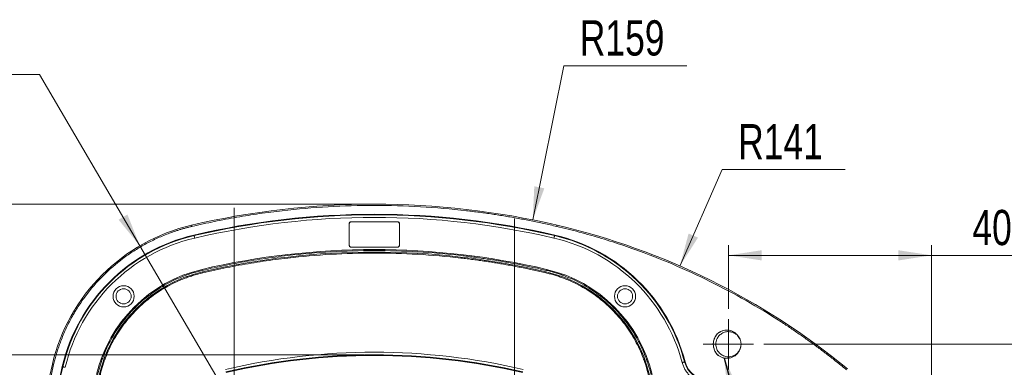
# Model space of a CAD drawing. Header units: millimetres. Extents: x 0 to 420, y 0 to 297.
# Tile 11 of 41: x 51 to 148, y 141 to 176. Entities that reach past the tile are written whole.
import ezdxf

# ---------------------------------------------------------------- set-up
doc = ezdxf.new("R2010")
doc.units = ezdxf.units.MM
doc.styles.add('SLDTEXTSTYLE0', font='TXT', dxfattribs={"width": 0.75})
doc.dimstyles.new('SLDDIMSTYLE1', dxfattribs={"dimtxt": 3.5, "dimasz": 3.302, "dimexe": 0, "dimexo": 0.0625, "dimgap": 0.875, "dimtad": 2, "dimdec": 6, "dimlfac": 2, "dimrnd": 1e-09, "dimzin": 12, "dimdsep": 46, "dimtxsty": 'SLDTEXTSTYLE0', "dimsah": 1, "dimcen": 0.09, "dimadec": 0, "dimazin": 3, "dimtfac": 1, "dimtofl": 0, "dimtmove": 0, "dimatfit": 3, "dimfxl": 1, "dimfrac": 2, "dimtolj": 1, "dimtzin": 12, "dimarcsym": 0})
doc.dimstyles.new('SLDDIMSTYLE4', dxfattribs={"dimtxt": 3.5, "dimasz": 3.302, "dimexe": 0, "dimexo": 0.0625, "dimgap": 0.875, "dimtad": 2, "dimlfac": 2, "dimrnd": 1e-09, "dimzin": 4, "dimdsep": 46, "dimtxsty": 'SLDTEXTSTYLE0', "dimsah": 1, "dimcen": 0.09, "dimadec": 0, "dimazin": 1, "dimtfac": 1, "dimtofl": 0, "dimtmove": 0, "dimatfit": 3, "dimfxl": 1, "dimfrac": 2, "dimtolj": 1, "dimtzin": 12, "dimarcsym": 0})
doc.dimstyles.new('SLDDIMSTYLE6', dxfattribs={"dimtxt": 3.5, "dimasz": 3.302, "dimexe": 0, "dimexo": 0.0625, "dimgap": 0.875, "dimtad": 0, "dimtih": 1, "dimtoh": 1, "dimlfac": 2, "dimrnd": 1e-09, "dimzin": 12, "dimdsep": 46, "dimtxsty": 'SLDTEXTSTYLE0', "dimsah": 1, "dimcen": 0, "dimadec": 0, "dimazin": 3, "dimtfac": 1, "dimtofl": 0, "dimtmove": 0, "dimatfit": 3, "dimfxl": 1, "dimfrac": 2, "dimtolj": 1, "dimtzin": 12, "dimarcsym": 0})
doc.dimstyles.new('SLDDIMSTYLE7', dxfattribs={"dimtxt": 3.5, "dimasz": 3.302, "dimexe": 0, "dimexo": 0.0625, "dimgap": 0.875, "dimtad": 0, "dimtih": 1, "dimtoh": 1, "dimlfac": 2, "dimrnd": 1e-09, "dimzin": 12, "dimdsep": 46, "dimtxsty": 'SLDTEXTSTYLE0', "dimsah": 1, "dimcen": 0, "dimadec": 0, "dimazin": 3, "dimtfac": 1, "dimtofl": 0, "dimtmove": 0, "dimatfit": 3, "dimfxl": 1, "dimfrac": 2, "dimtolj": 1, "dimtzin": 12, "dimarcsym": 0})
doc.dimstyles.new('SLDDIMSTYLE8', dxfattribs={"dimtxt": 0.18, "dimasz": 3.302, "dimexe": 0, "dimexo": 0.0625, "dimgap": 0, "dimtad": 0, "dimtih": 1, "dimtoh": 1, "dimdec": 0, "dimrnd": 1e-09, "dimzin": 0, "dimdsep": 46, "dimtxsty": 'Standard', "dimsah": 1, "dimcen": 0.09, "dimadec": 0, "dimazin": 0, "dimtfac": 3.302, "dimtdec": 0, "dimtofl": 0, "dimtmove": 0, "dimatfit": 3, "dimfxl": 1, "dimfrac": 2, "dimtolj": 1, "dimtzin": 0, "dimarcsym": 0})
doc.dimstyles.new('SLDDIMSTYLE9', dxfattribs={"dimtxt": 0.18, "dimasz": 1.016, "dimexe": 0, "dimexo": 0.0625, "dimgap": 0, "dimtad": 0, "dimtih": 1, "dimtoh": 1, "dimdec": 0, "dimrnd": 1e-09, "dimzin": 0, "dimdsep": 46, "dimtxsty": 'Standard', "dimblk1": 'DOT', "dimblk2": 'DOT', "dimsah": 1, "dimcen": 0.09, "dimadec": 0, "dimazin": 0, "dimtfac": 1.016, "dimtdec": 0, "dimtofl": 0, "dimtmove": 0, "dimatfit": 3, "dimldrblk": 'DOT', "dimfxl": 1, "dimfrac": 2, "dimtolj": 1, "dimtzin": 0, "dimarcsym": 0})

# ---------------------------------------------------------------- blocks, each defined once
blk = doc.blocks.new('_D_8')
at = {"color": 7, "linetype": 'Continuous', "lineweight": 0}
for p, q in [((84.77, 157.465), (30.784, 157.465)), ((31.784, 89.452), (31.784, 157.465)), ((84.77, 89.452), (30.784, 89.452))]:
    blk.add_line(p, q, dxfattribs=at)
for points in [[(31.784, 157.465), (31.276, 154.163), (32.292, 154.163)], [(31.784, 89.452), (32.292, 92.754), (31.276, 92.754)]]:
    blk.add_solid(points, dxfattribs=at)
at = {"color": 7, "linetype": 'Continuous', "lineweight": 0, "insert": (27.272, 119.579), "char_height": 3.5, "attachment_point": 1, "rotation": 90, "style": 'SLDTEXTSTYLE0'}
blk.add_mtext('136', dxfattribs=at)
blk = doc.blocks.new('_D_9')
at = {"color": 7, "linetype": 'Continuous', "lineweight": 0}
for p, q in [((116.067, 151.323), (120.258, 160.9)), ((120.258, 160.9), (132.438, 160.9))]:
    blk.add_line(p, q, dxfattribs=at)
blk.add_solid([(116.067, 151.323), (117.857, 154.144), (116.926, 154.552)], dxfattribs=at)
at = {"color": 7, "linetype": 'Continuous', "lineweight": 0, "insert": (121.846, 165.412), "char_height": 3.5, "attachment_point": 1, "style": 'SLDTEXTSTYLE0'}
blk.add_mtext('R141', dxfattribs=at)
blk = doc.blocks.new('_D_10')
at = {"color": 7, "linetype": 'Continuous', "lineweight": 0}
for p, q in [((101.475, 155.899), (104.556, 171.198)), ((104.556, 171.198), (116.736, 171.198))]:
    blk.add_line(p, q, dxfattribs=at)
blk.add_solid([(101.475, 155.899), (102.625, 159.036), (101.629, 159.237)], dxfattribs=at)
at = {"color": 7, "linetype": 'Continuous', "lineweight": 0, "insert": (106.144, 175.71), "char_height": 3.5, "attachment_point": 1, "style": 'SLDTEXTSTYLE0'}
blk.add_mtext('R159', dxfattribs=at)
blk = doc.blocks.new('_D_11')
at = {"color": 7, "linetype": 'Continuous', "lineweight": 0}
for p, q in [((52.574, 170.318), (42.981, 170.318)), ((62.523, 153.326), (52.574, 170.318)), ((71.873, 137.356), (62.523, 153.326))]:
    blk.add_line(p, q, dxfattribs=at)
blk.add_solid([(62.523, 153.326), (61.293, 156.432), (60.416, 155.919)], dxfattribs=at)
at = {"color": 7, "linetype": 'Continuous', "lineweight": 0, "insert": (42.981, 174.83), "char_height": 3.5, "attachment_point": 1, "style": 'SLDTEXTSTYLE0'}
blk.add_mtext('R37', dxfattribs=at)
blk = doc.blocks.new('SW_SYMBOL_MOD_BOX')
at = {"color": 0, "linetype": 'Continuous', "lineweight": 0}
for p, q in [((200, 200), (200, 800)), ((200, 800), (800, 800)), ((800, 800), (800, 200)), ((200, 200), (800, 200))]:
    blk.add_line(p, q, dxfattribs=at)
blk = doc.blocks.new('_D_14')
at = {"color": 7, "linetype": 'Continuous', "lineweight": 0}
for p, q in [((84.77, 142.515), (39.589, 142.515)), ((40.589, 142.515), (40.589, 104.402)), ((84.77, 104.402), (39.589, 104.402))]:
    blk.add_line(p, q, dxfattribs=at)
for points in [[(40.589, 142.515), (40.081, 139.213), (41.097, 139.213)], [(40.589, 104.402), (41.097, 107.704), (40.081, 107.704)]]:
    blk.add_solid(points, dxfattribs=at)
at = {"color": 7, "linetype": 'Continuous', "lineweight": 0, "xscale": 0.0044707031, "yscale": 0.0044707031, "zscale": 0.0044707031, "rotation": 90}
blk.add_blockref('SW_SYMBOL_MOD_BOX', (40.104, 118.372), dxfattribs=at)
at = {"color": 7, "linetype": 'Continuous', "lineweight": 0, "insert": (36.024, 123.373), "char_height": 3.5, "attachment_point": 1, "rotation": 90, "style": 'SLDTEXTSTYLE0'}
blk.add_mtext('76', dxfattribs=at)
blk = doc.blocks.new('_D_15')
at = {"color": 7, "linetype": 'Continuous', "lineweight": 0}
for p, q in [((124.376, 143.564), (167.892, 143.564)), ((166.892, 143.564), (166.892, 103.353)), ((123.126, 103.353), (167.892, 103.353))]:
    blk.add_line(p, q, dxfattribs=at)
for points in [[(166.892, 143.564), (166.384, 140.262), (167.4, 140.262)], [(166.892, 103.353), (167.4, 106.655), (166.384, 106.655)]]:
    blk.add_solid(points, dxfattribs=at)
at = {"color": 7, "linetype": 'Continuous', "lineweight": 0, "insert": (162.38, 120.872), "char_height": 3.5, "attachment_point": 1, "rotation": 90, "style": 'SLDTEXTSTYLE0'}
blk.add_mtext('80', dxfattribs=at)
blk = doc.blocks.new('_D_16')
at = {"color": 7, "linetype": 'Continuous', "lineweight": 0}
for p, q in [((120.876, 147.064), (120.876, 153.384)), ((141.018, 138.458), (141.018, 153.384)), ((141.018, 152.384), (120.876, 152.384)), ((141.018, 152.384), (156.699, 152.384))]:
    blk.add_line(p, q, dxfattribs=at)
for points in [[(120.876, 152.384), (124.178, 151.876), (124.178, 152.892)], [(141.018, 152.384), (137.716, 152.892), (137.716, 151.876)]]:
    blk.add_solid(points, dxfattribs=at)
at = {"color": 7, "linetype": 'Continuous', "lineweight": 0, "insert": (145.062, 156.896), "char_height": 3.5, "attachment_point": 1, "style": 'SLDTEXTSTYLE0'}
blk.add_mtext('40.30', dxfattribs=at)
blk = doc.blocks.new('_DOT')
at = {"color": 0, "linetype": 'ByBlock', "lineweight": -2}
blk.add_line((-0.5, 0), (-1, 0), dxfattribs=at)
at = {"color": 0, "linetype": 'ByBlock', "const_width": 0.5}
blk.add_lwpolyline([(-0.25, 0, 1), (0.25, 0, 1)], format="xyb", close=True, dxfattribs=at)
blk = doc.blocks.new('SW_CENTERMARKSYMBOL_0')
at = {"color": 0, "linetype": 'Continuous', "lineweight": 0}
for p, q in [((0, 2.5), (0, 19.756)), ((0, 0), (0, 1.25)), ((-2.5, 0), (-19.756, 0)), ((0, 0), (-1.25, 0)), ((0, 0), (0, -1.25)), ((0, 0), (1.25, 0)), ((2.5, 0), (19.756, 0)), ((0, -2.5), (0, -19.756))]:
    blk.add_line(p, q, dxfattribs=at)
blk = doc.blocks.new('SW_CENTERMARKSYMBOL_1')
at = {"color": 0, "linetype": 'Continuous', "lineweight": 0}
for p, q in [((0, 2.5), (0, 18.693)), ((0, 0), (0, 1.25)), ((-2.5, 0), (-18.693, 0)), ((0, 0), (-1.25, 0)), ((0, 0), (0, -1.25)), ((0, 0), (1.25, 0)), ((2.5, 0), (18.693, 0)), ((0, -2.5), (0, -18.693))]:
    blk.add_line(p, q, dxfattribs=at)
blk = doc.blocks.new('SW_CENTERMARKSYMBOL_5')
at = {"color": 0, "linetype": 'Continuous', "lineweight": 0}
for p, q in [((0, 1.25), (0, 2.5)), ((0, 0), (0, 1.25)), ((-1.25, 0), (-2.5, 0)), ((0, 0), (-1.25, 0)), ((0, 0), (0, -1.25)), ((0, 0), (1.25, 0)), ((1.25, 0), (2.5, 0)), ((0, -1.25), (0, -2.5))]:
    blk.add_line(p, q, dxfattribs=at)

msp = doc.modelspace()

# ---------------------------------------------------------------- linework, layer by layer
at = {"color": 7, "linetype": 'Continuous', "lineweight": 15}
for p, q in [((83.26137499, 153.45832764), (83.26137499, 155.45832424)), ((83.27010334, 155.45832424), (83.26137499, 155.45832424)), ((83.27010334, 153.33332925), (83.27010334, 155.58332263)), ((83.39510546, 155.70832847), (88.14510391, 155.70832847)), ((83.52010385, 155.7170531), (88.02010552, 155.7170531)), ((83.52010385, 155.7170531), (83.52010385, 155.70832847)), ((88.02010552, 155.70832847), (88.02010552, 155.7170531)), ((88.2701023, 155.58332263), (88.2701023, 153.33332925)), ((88.27883438, 155.45832424), (88.2701023, 155.45832424)), ((88.27883438, 155.45832424), (88.27883438, 153.45832764)), ((67.90219308, 154.3407744), (67.88966493, 154.39435898)), ((103.63801256, 154.3407744), (103.65054444, 154.39435898)), ((83.26137499, 153.45832764), (83.27010334, 153.45832764)), ((88.2701023, 153.45832764), (88.27883438, 153.45832764)), ((88.14510391, 153.20832341), (83.39510546, 153.20832341)), ((83.52010385, 153.20832341), (83.52010385, 153.19959878)), ((88.02010552, 153.19959878), (83.52010385, 153.19959878)), ((88.02010552, 153.19959878), (88.02010552, 153.20832341)), ((121.9769238, 144.12218391), (121.7754005, 144.42377596)), ((116.53320924, 141.80598466), (116.58641384, 141.82002528)), ((54.887653, 141.32623805), (54.83407029, 141.3387662))]:
    msp.add_line(p, q, dxfattribs=at)
at = {"color": 7, "linetype": 'Continuous', "lineweight": 15, "flags": 128}
for points in [[(67.68865571, 155.25448381), (67.68316463, 155.27796804), (67.67788217, 155.3005731), (67.67300204, 155.32144217), (67.66871051, 155.33980041), (67.66517148, 155.35494744), (67.66251162, 155.36631702), (67.66083524, 155.37348448), (67.66020567, 155.37618159)], [(103.8515462, 155.25448381), (103.85703728, 155.27796804), (103.86231974, 155.3005731), (103.86719987, 155.32144217), (103.87149141, 155.33980041), (103.87503043, 155.35494744), (103.87769029, 155.36631702), (103.87936667, 155.37348448), (103.87999252, 155.37618159)], [(67.95909316, 154.09737884), (67.948111, 154.1443473), (67.93754236, 154.18954997), (67.92778582, 154.23129557), (67.91920275, 154.26800458), (67.91212097, 154.29829864), (67.90680499, 154.32104527), (67.90345222, 154.33538018), (67.90219308, 154.3407744)], [(103.58111248, 154.09737884), (103.59209464, 154.1443473), (103.60266701, 154.18954997), (103.61241982, 154.23129557), (103.62100289, 154.26800458), (103.62808839, 154.29829864), (103.63340066, 154.32104527), (103.63675342, 154.33538018), (103.63801256, 154.3407744)], [(68.70875195, 150.89060425), (68.70431141, 150.90960323), (68.70004222, 150.9278646), (68.69610459, 150.94470291), (68.69265497, 150.95945506), (68.68982375, 150.9715697), (68.68772269, 150.98056256), (68.68642629, 150.98610579), (68.68599043, 150.98797588)], [(68.76566321, 150.64716397), (68.76121894, 150.66616296), (68.75694976, 150.68443178), (68.75301585, 150.70126264), (68.74956623, 150.71602224), (68.74673501, 150.72812943), (68.74463022, 150.73712974), (68.74333382, 150.74267297), (68.74289796, 150.74454306)], [(102.77454988, 150.64716397), (102.77899042, 150.66616296), (102.78325961, 150.68443178), (102.78719351, 150.70126264), (102.79064313, 150.71602224), (102.79347435, 150.72812943), (102.79557542, 150.73712974), (102.79687182, 150.74267297), (102.7973114, 150.74454306)], [(102.83145741, 150.89060425), (102.83589796, 150.90960323), (102.84016714, 150.9278646), (102.84410105, 150.94470291), (102.84755067, 150.95945506), (102.85038189, 150.9715697), (102.85248295, 150.98056256), (102.85377935, 150.98610579), (102.85421894, 150.98797588)], [(53.97393801, 141.53976797), (53.95045378, 141.54525905), (53.92785058, 141.55054151), (53.90697964, 141.55542164), (53.88862514, 141.55970945), (53.87347811, 141.5632522), (53.8621048, 141.56591206), (53.85493547, 141.56758844), (53.85223836, 141.56821801)], [(116.53320924, 141.80598466), (116.52785227, 141.80456905), (116.51361421, 141.80081396), (116.4910315, 141.7948535), (116.46094606, 141.7869149), (116.42449782, 141.7772962), (116.38305024, 141.76635875), (116.33816049, 141.75451605), (116.29151986, 141.74220769)], [(55.13105229, 141.26933797), (55.08408383, 141.2803164), (55.03887743, 141.29088505), (54.99713556, 141.30064531), (54.96042655, 141.30922465), (54.93013249, 141.31630643), (54.90738586, 141.32162614), (54.89304722, 141.32497891), (54.887653, 141.32623805)]]:
    msp.add_lwpolyline(points, dxfattribs=at)
at = {"color": 7, "linetype": 'Continuous', "lineweight": 15}
for centre, radius in [((60.91274382, 148.31568619), 1.05), ((110.62746419, 148.31568619), 1.05), ((60.91274382, 148.31568619), 0.75), ((110.62746419, 148.31568619), 0.75)]:
    msp.add_circle(centre, radius, dxfattribs=at)
for centre, radius, start, end in [((85.7701008, 77.90703765), 79.55775899, 76.8423003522, 103.1576996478), ((85.770104, 77.90832601), 78.54822403, 76.842040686, 103.157959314), ((85.770104, 77.90832601), 78.49319488, 76.842040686, 103.157959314), ((71.87287447, 137.35554914), 18.50648203, 103.1576996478, 166.8423003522), ((83.520104, 155.45832601), 0.25872753, 90, 179.9999999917), ((83.395104, 155.58332601), 0.125, 90, 180), ((88.020104, 155.45832601), 0.25872753, 0.0000000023, 90), ((88.145104, 155.58332601), 0.125, 0, 90), ((87.86890365, 86.88513889), 70.33760306, 50.435305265, 76.8423003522), ((71.87289893, 137.35553108), 17.49822403, 103.157959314, 166.842040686), ((71.87289893, 137.35553108), 17.44319488, 103.157959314, 166.842040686), ((99.66730908, 137.35553108), 17.44319488, 14.7818659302, 76.842040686), ((99.66730908, 137.35553108), 17.49822403, 14.7818659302, 76.842040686), ((83.520104, 153.45832601), 0.25872753, 179.9999999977, 270), ((83.395104, 153.33332601), 0.125, 180, 270), ((88.020104, 153.45832601), 0.25872753, 270, 0.0000000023), ((88.145104, 153.33332601), 0.125, 270, 0), ((85.770104, 77.90832601), 75.05, 76.8420406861, 103.1579593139), ((85.770104, 77.90832601), 74.8, 76.8420406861, 103.1579593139), ((71.87289893, 137.35553108), 14, 103.1579593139, 166.8420406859), ((71.87289893, 137.35553108), 13.75, 103.1579593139, 166.842040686), ((99.66730908, 137.35553108), 13.75, 13.1579593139, 76.8420406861), ((99.66730908, 137.35553108), 14, 13.1579593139, 76.8420406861), ((85.770104, 77.90832601), 64.60680512, 76.842040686, 103.157959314), ((131.32138596, 123.45832281), 79.55775899, 166.8423003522, 193.1576996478), ((85.770104, 77.90832601), 64.55, 76.842040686, 103.157959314), ((85.7701008, 77.90832381), 64.54349143, 76.8420404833, 103.1579595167), ((119.00539285, 142.45832601), 2.55680512, 194.7818659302, 267.5759576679), ((119.00539285, 142.45832601), 2.50177597, 194.7818659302, 270), ((131.320104, 123.45832601), 78.54822403, 166.842040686, 193.157959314), ((131.320104, 123.45832601), 78.49319488, 166.842040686, 193.157959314)]:
    msp.add_arc(centre, radius, start, end, dxfattribs=at)
for points, knots in [([(103.85154561, 155.25448479), (103.64049331, 155.30329858), (103.21847239, 155.40090682), (102.58406421, 155.540737), (101.94882862, 155.67570572), (101.31265588, 155.80534352), (100.67557539, 155.92977614), (100.03757929, 156.04896989), (99.39866969, 156.1629338), (98.75884605, 156.27166544), (98.1181085, 156.37516546), (97.47645709, 156.47343369), (96.83389157, 156.56647016), (96.1904129, 156.65427493), (95.54601756, 156.73684772), (93.60186808, 156.96986245), (90.34549877, 157.25216797), (85.77019414, 157.38363741), (81.1947816, 157.25217645), (77.77655893, 156.95582966), (75.5107803, 156.67725127), (74.38484929, 156.52244903), (73.26170684, 156.35162425), (72.14135014, 156.16474935), (71.02375776, 155.96192742), (69.90901912, 155.74277372), (68.79679864, 155.50872508), (68.0581134, 155.33924911), (67.688656, 155.25448479)], [0, 0, 0, 0, 0.0178143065, 0.0356215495, 0.0534229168, 0.0712195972, 0.0890127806, 0.1068036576, 0.1245934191, 0.1423832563, 0.1601743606, 0.1779679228, 0.1957651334, 0.2135671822, 0.2313752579, 0.249190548, 0.3745919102, 0.5000007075, 0.6254020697, 0.7508108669, 0.7819810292, 0.8131322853, 0.8442710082, 0.8754035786, 0.9065363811, 0.9376757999, 0.9688282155, 1, 1, 1, 1]), ([(67.688656, 155.25448479), (67.58857776, 155.23057953), (67.3885031, 155.18278855), (67.09006147, 155.10476418), (66.79304202, 155.02214504), (66.49755169, 154.93447427), (66.20356173, 154.84187406), (65.91108069, 154.74431229), (65.62010354, 154.64179545), (65.03047234, 154.42288856), (64.15456494, 154.05432762), (63.01271304, 153.47771527), (61.90618253, 152.81866951), (60.48081233, 151.82702876), (58.83111178, 150.39731185), (57.40145162, 148.74767774), (56.40980222, 147.3223137), (55.75079378, 146.21586628), (55.17413055, 145.07393528), (54.78163305, 144.14115307), (54.52331628, 143.43453637), (54.36634544, 142.96675322), (54.22230436, 142.49501793), (54.09002208, 142.01959719), (54.01264775, 141.69977078), (53.97393882, 141.53976761)], [0, 0, 0, 0, 0.0151128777, 0.0302133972, 0.0453058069, 0.0603943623, 0.0754833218, 0.0905769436, 0.1056794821, 0.1207951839, 0.1829574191, 0.2451327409, 0.3085424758, 0.3719649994, 0.5000010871, 0.6280371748, 0.6914469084, 0.7548694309, 0.8170316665, 0.8792069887, 0.9033809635, 0.9275298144, 0.9516709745, 0.9758218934, 1, 1, 1, 1]), ([(132.59076897, 141.01246161), (132.44235712, 141.13449583), (132.14559261, 141.37851562), (131.69674306, 141.73984296), (131.24531003, 142.09762199), (130.79102023, 142.45152192), (130.33394686, 142.80163134), (129.87407033, 143.14792652), (129.41139587, 143.49041381), (128.94592211, 143.82909149), (128.4776494, 144.16396004), (128.00657772, 144.49501928), (127.53270688, 144.82226935), (127.05603767, 145.14570991), (126.57656715, 145.46534213), (125.12358137, 146.4168631), (122.64711795, 147.92455169), (119.06271082, 149.83144722), (115.37428402, 151.52868944), (112.49576585, 152.656125), (110.49368551, 153.35601396), (109.4001326, 153.71829817), (108.30121519, 154.0624175), (107.19695211, 154.38849618), (106.08724158, 154.69608567), (104.97247355, 154.98685629), (104.22527328, 155.16525499), (103.85154561, 155.25448479)], [0, 0, 0, 0, 0.0178139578, 0.0356208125, 0.0534217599, 0.0712179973, 0.0890107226, 0.1068011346, 0.1245904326, 0.1423798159, 0.1601704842, 0.1779636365, 0.1957604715, 0.2135621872, 0.2313699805, 0.2491850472, 0.3745888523, 0.5000010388, 0.625404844, 0.7508170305, 0.7864375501, 0.8220344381, 0.8576172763, 0.8931956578, 0.9287791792, 0.9643774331, 1, 1, 1, 1]), ([(67.95909247, 154.09737621), (64.83768778, 153.36767326), (61.9821226, 151.77965798), (57.44877203, 147.24630741), (55.86075675, 144.39074223), (55.1310538, 141.26933754)], [0, 0, 0, 0, 0.5, 0.5, 1, 1, 1, 1]), ([(102.83145569, 150.89060316), (102.63231072, 150.93666388), (102.2340997, 151.02876706), (101.63548391, 151.1607109), (101.03608721, 151.28806749), (100.43580605, 151.41039386), (99.83466816, 151.52780864), (99.23266613, 151.64028006), (98.62980196, 151.74781662), (98.02607512, 151.85041604), (97.42148575, 151.94807893), (96.81603388, 152.04080514), (96.20971929, 152.12859468), (95.60254289, 152.21144761), (94.99450134, 152.28936368), (93.16003583, 152.50923711), (90.08737807, 152.77562109), (85.77019803, 152.89967653), (81.45290595, 152.77562883), (78.17662561, 152.49158399), (75.9376061, 152.21397053), (74.72402745, 152.04333053), (73.51389272, 151.8529081), (72.30716146, 151.64283019), (71.10394775, 151.41262268), (69.90383712, 151.16405619), (69.10720388, 150.98177475), (68.70875232, 150.89060316)], [0, 0, 0, 0, 0.0178142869, 0.0356215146, 0.0534228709, 0.0712195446, 0.0890127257, 0.1068036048, 0.124593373, 0.1423832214, 0.1601743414, 0.1779679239, 0.1957651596, 0.2135672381, 0.2313753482, 0.2491906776, 0.3745919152, 0.5000010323, 0.6254022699, 0.750811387, 0.7864326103, 0.8220303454, 0.8576141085, 0.8931934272, 0.9287778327, 0.9643768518, 1, 1, 1, 1]), ([(102.77454658, 150.64716661), (102.57606589, 150.69307369), (102.17918316, 150.78486965), (101.58256414, 150.91637337), (100.9851668, 151.04330515), (100.38688794, 151.16522348), (99.7877552, 151.28224661), (99.1877612, 151.39434287), (98.58690792, 151.50152073), (97.98519484, 151.60377793), (97.3826221, 151.70111507), (96.77918973, 151.79353198), (96.17489751, 151.8810287), (95.56974633, 151.96360529), (94.96373289, 152.04126147), (93.13538646, 152.26040151), (90.07297771, 152.52589695), (85.77019802, 152.6495386), (81.46730636, 152.52590468), (78.20195428, 152.24280729), (75.97040306, 151.96611984), (74.76087244, 151.79604904), (73.55477421, 151.60626178), (72.35206808, 151.39688459), (71.15286772, 151.16744494), (69.95676005, 150.91970754), (69.16278397, 150.73803411), (68.76566143, 150.64716661)], [0, 0, 0, 0, 0.0178142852, 0.0356215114, 0.0534228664, 0.0712195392, 0.0890127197, 0.1068035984, 0.1245933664, 0.1423832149, 0.1601743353, 0.1779679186, 0.1957651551, 0.2135672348, 0.2313753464, 0.2491906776, 0.374591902, 0.5000010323, 0.6254022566, 0.750811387, 0.7864326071, 0.82203034, 0.857614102, 0.8931934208, 0.9287778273, 0.9643768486, 1, 1, 1, 1]), ([(68.70875232, 150.89060316), (68.62228522, 150.86988569), (68.44942702, 150.82846895), (68.19179026, 150.76008385), (67.93555577, 150.6871596), (67.68082895, 150.60924484), (67.4275824, 150.52646106), (67.17582097, 150.43877363), (66.70892498, 150.26606913), (66.03632528, 149.98305166), (65.17287824, 149.54702737), (64.33612379, 149.04865814), (63.25827526, 148.29879007), (62.01078304, 147.21764684), (60.92969724, 145.97022112), (60.17981909, 144.892379), (59.68149152, 144.05570682), (59.24540038, 143.19218374), (58.93658019, 142.45814917), (58.72177824, 141.86470716), (58.57814498, 141.42100835), (58.44841398, 140.97295186), (58.37470395, 140.67082944), (58.33782685, 140.51967769)], [0, 0, 0, 0, 0.0172702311, 0.0345252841, 0.0517715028, 0.0690152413, 0.086262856, 0.1035206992, 0.120795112, 0.1829553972, 0.2451329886, 0.3085408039, 0.3719655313, 0.500001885, 0.6280382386, 0.6914460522, 0.7548707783, 0.8170310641, 0.8792086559, 0.9094203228, 0.9396000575, 0.9697819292, 1, 1, 1, 1]), ([(68.76566143, 150.64716661), (68.68074969, 150.6268218), (68.51100076, 150.58615004), (68.25799813, 150.51899497), (68.00637237, 150.44738235), (67.75622697, 150.37086894), (67.50753503, 150.28957403), (67.2603013, 150.20346361), (66.80180311, 150.03386564), (66.14130037, 149.75593828), (65.2933836, 149.32775662), (64.47167796, 148.83835053), (63.41321513, 148.10196937), (62.18815922, 147.04027066), (61.12651792, 145.81528125), (60.39012671, 144.75682484), (59.9007622, 143.93520145), (59.47251398, 143.08720871), (59.16924825, 142.36637647), (58.95830931, 141.78360756), (58.81725947, 141.34788922), (58.6898617, 140.90789102), (58.61747731, 140.61120206), (58.5812634, 140.46276858)], [0, 0, 0, 0, 0.0172701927, 0.03452522, 0.051771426, 0.0690151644, 0.0862627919, 0.1035206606, 0.1207951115, 0.1829552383, 0.2451329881, 0.3085406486, 0.3719655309, 0.5000018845, 0.6280382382, 0.6914458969, 0.7548707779, 0.8170309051, 0.8792086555, 0.9094202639, 0.9395999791, 0.9697818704, 1, 1, 1, 1]), ([(112.95894461, 140.46276858), (112.9385998, 140.54768032), (112.89792804, 140.71742925), (112.83077297, 140.97043188), (112.75916035, 141.22205764), (112.68264694, 141.47220304), (112.60135203, 141.72089498), (112.51524161, 141.96812871), (112.34564364, 142.4266269), (112.06771628, 143.08712964), (111.63953462, 143.93504641), (111.15012853, 144.75675205), (110.41374737, 145.81521488), (109.35204866, 147.04027079), (108.12705925, 148.10191209), (107.06860284, 148.8383033), (106.24697945, 149.32766781), (105.39898671, 149.75591603), (104.67815447, 150.05918176), (104.09538556, 150.2701207), (103.65966722, 150.41117054), (103.21966902, 150.53856831), (102.92298006, 150.6109527), (102.77454658, 150.64716661)], [0, 0, 0, 0, 0.0172701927, 0.03452522, 0.0517714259, 0.0690151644, 0.0862627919, 0.1035206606, 0.1207951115, 0.1829552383, 0.2451329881, 0.3085406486, 0.3719655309, 0.5000018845, 0.6280382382, 0.6914458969, 0.7548707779, 0.8170309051, 0.8792086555, 0.9094202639, 0.9395999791, 0.9697818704, 1, 1, 1, 1]), ([(113.20238116, 140.51967769), (113.18166369, 140.60614479), (113.14024695, 140.77900299), (113.07186185, 141.03663975), (112.9989376, 141.29287424), (112.92102284, 141.54760106), (112.83823906, 141.80084761), (112.75055163, 142.05260904), (112.57784713, 142.51950503), (112.29482966, 143.19210473), (111.85880536, 144.05555177), (111.36043614, 144.89230622), (110.61056807, 145.97015475), (109.52942484, 147.21764697), (108.28199912, 148.29873277), (107.204157, 149.04861092), (106.36748482, 149.54693849), (105.50396174, 149.98302963), (104.76992717, 150.29184982), (104.17648516, 150.50665177), (103.73278635, 150.65028503), (103.28472986, 150.78001603), (102.98260744, 150.85372606), (102.83145569, 150.89060316)], [0, 0, 0, 0, 0.0172702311, 0.0345252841, 0.0517715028, 0.0690152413, 0.086262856, 0.1035206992, 0.120795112, 0.1829553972, 0.2451329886, 0.3085408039, 0.3719655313, 0.500001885, 0.6280382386, 0.6914460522, 0.7548707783, 0.8170310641, 0.8792086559, 0.9094203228, 0.9396000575, 0.9697819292, 1, 1, 1, 1]), ([(119.86135379, 144.66894849), (119.858579, 144.66638921), (119.74281392, 144.55961546), (119.54701371, 144.31044795), (119.38562723, 143.87849879), (119.358987, 143.41912682), (119.47363189, 142.97639556), (119.66845623, 142.62839331), (119.85413251, 142.48172172), (119.91798565, 142.43128209)], [0, 0, 0, 0, 0.0044660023, 0.1863227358, 0.3678619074, 0.5422164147, 0.7214653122, 0.9042133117, 1, 1, 1, 1]), ([(119.86135582, 142.45861536), (119.83970371, 142.4791544), (119.79658654, 142.52005505), (119.73678668, 142.58585621), (119.68104675, 142.6544907), (119.62968014, 142.7262963), (119.58260554, 142.80117608), (119.53984841, 142.87916559), (119.47006158, 143.02623176), (119.39637715, 143.25305881), (119.3651622, 143.56363628), (119.39632925, 143.87437341), (119.47693742, 144.12237583), (119.56961981, 144.30769528), (119.65335594, 144.43839792), (119.74969217, 144.56038009), (119.82399696, 144.63262422), (119.86135582, 144.66894703)], [0, 0, 0, 0, 0.03605376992, 0.07179607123, 0.10735199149, 0.14284858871, 0.17841355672, 0.21417385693, 0.25025438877, 0.3750774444, 0.50001228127, 0.62485423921, 0.74980842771, 0.81267640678, 0.87487651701, 0.93709058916, 1, 1, 1, 1]), ([(119.62555919, 143.56378119), (119.62601723, 143.58924372), (119.62706605, 143.64754817), (119.63733724, 143.74565747), (119.65980515, 143.86434043), (119.70124508, 144.00126812), (119.76817028, 144.1524606), (119.89893866, 144.36233103), (120.13036909, 144.59268274), (120.48442187, 144.77305111), (120.82561929, 144.82644849), (121.09141353, 144.80044782), (121.28232578, 144.75029102), (121.45208816, 144.67852713), (121.60221839, 144.58516094), (121.75468964, 144.46155742), (121.83772761, 144.35879454), (121.89016469, 144.29390152)], [0, 0, 0, 0, 0.0243171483, 0.0556817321, 0.0940913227, 0.1395429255, 0.1920329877, 0.2515574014, 0.375029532, 0.4984937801, 0.6252246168, 0.6989530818, 0.7522633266, 0.8132549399, 0.8742438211, 0.9205870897, 1, 1, 1, 1]), ([(119.86135582, 144.66894703), (119.8810995, 144.68333656), (119.92055451, 144.71209205), (119.98224624, 144.75159593), (120.04565694, 144.78833145), (120.13242686, 144.83320777), (120.24448525, 144.88108956), (120.43050479, 144.93821655), (120.67277542, 144.97318899), (120.96557141, 144.95143471), (121.24786663, 144.87062078), (121.46387329, 144.75371455), (121.6190917, 144.6350898), (121.72373018, 144.53278584), (121.81597821, 144.41962), (121.86534968, 144.33595372), (121.89016469, 144.29390152)], [0, 0, 0, 0, 0.0313831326, 0.0627148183, 0.0940661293, 0.1255080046, 0.1881877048, 0.2503150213, 0.3751772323, 0.5000865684, 0.6248077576, 0.7497091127, 0.8130841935, 0.8753330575, 0.9373401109, 1, 1, 1, 1]), ([(119.62555782, 143.56378152), (119.64434146, 143.40018184), (119.68190894, 143.07298083), (119.9710646, 142.6568549), (120.38390006, 142.3789881), (120.87656896, 142.28077909), (121.36317852, 142.3805919), (121.76583629, 142.63267907), (121.9118923, 142.89055829), (121.9769238, 143.00537913)], [0, 0, 0, 0, 0.147002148, 0.294005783, 0.441007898, 0.5880087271, 0.7350117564, 0.8820138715, 1, 1, 1, 1]), ([(121.89016469, 144.29390152), (121.90502312, 144.27246474), (121.93465711, 144.22971075), (121.97388726, 144.16233484), (122.0090344, 144.09292898), (122.03973449, 144.02124005), (122.0718441, 143.93133658), (122.10078092, 143.82234019), (122.12173736, 143.69378209), (122.12428273, 143.60720041), (122.12555919, 143.56378119)], [0, 0, 0, 0, 0.1003502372, 0.2001407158, 0.299762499, 0.3996086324, 0.5000695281, 0.6669396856, 0.8329759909, 1, 1, 1, 1]), ([(122.12555919, 143.56378119), (122.12509841, 143.53770254), (122.12417941, 143.48569069), (122.1166679, 143.40808853), (122.10465658, 143.33122357), (122.08770212, 143.25510298), (122.06125271, 143.16337463), (122.02107589, 143.05800207), (121.9629956, 142.94141289), (121.91448961, 142.86964915), (121.89016469, 142.83366087)], [0, 0, 0, 0, 0.1003502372, 0.2001407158, 0.299762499, 0.3996086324, 0.5000695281, 0.6669396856, 0.8329759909, 1, 1, 1, 1]), ([(121.89016469, 142.83366087), (121.87807088, 142.81237169), (121.85398565, 142.76997355), (121.81333226, 142.70938862), (121.76960389, 142.65147668), (121.72246924, 142.59642204), (121.67201882, 142.54417719), (121.61823107, 142.49476153), (121.56111554, 142.44815415), (121.44232774, 142.36221872), (121.2477926, 142.25687066), (120.96551502, 142.17613209), (120.67272864, 142.15436491), (120.43107872, 142.18935648), (120.24590882, 142.2458175), (120.11224009, 142.30245207), (119.98270558, 142.37247801), (119.90211515, 142.42968328), (119.86135582, 142.45861536)], [0, 0, 0, 0, 0.0314453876, 0.0626245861, 0.0936474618, 0.1246255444, 0.1556708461, 0.1868946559, 0.2184063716, 0.2503124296, 0.3752047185, 0.5001568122, 0.6247960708, 0.7496269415, 0.8112784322, 0.8731347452, 0.9358367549, 1, 1, 1, 1]), ([(53.97393882, 141.53976761), (53.92512503, 141.32871531), (53.82751679, 140.90669439), (53.68768661, 140.27228621), (53.55271789, 139.63705062), (53.42308009, 139.00087788), (53.29864747, 138.36379739), (53.17945372, 137.72580129), (53.06548981, 137.08689169), (52.95675817, 136.44706805), (52.85325815, 135.80633051), (52.75498992, 135.16467909), (52.66195345, 134.52211357), (52.57414868, 133.8786349), (52.49157589, 133.23423956), (52.25856116, 131.29009009), (51.97625564, 128.03372077), (51.8447862, 123.45841614), (51.97624717, 118.88300361), (52.27259395, 115.46478093), (52.55117234, 113.1990023), (52.70597458, 112.07307129), (52.87679936, 110.94992884), (53.06367426, 109.82957214), (53.26649619, 108.71197976), (53.48564989, 107.59724112), (53.71969853, 106.48502064), (53.8891745, 105.7463354), (53.97393882, 105.376878)], [0, 0, 0, 0, 0.01781430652, 0.03562154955, 0.05342291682, 0.07121959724, 0.08901278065, 0.10680365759, 0.12459341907, 0.14238325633, 0.16017436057, 0.17796792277, 0.19576513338, 0.21356718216, 0.23137525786, 0.24919054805, 0.37459191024, 0.50000070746, 0.62540206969, 0.75081086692, 0.78198102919, 0.81313228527, 0.84427100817, 0.8754035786, 0.90653638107, 0.93767579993, 0.96882821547, 1, 1, 1, 1]), ([(118.30858527, 139.73942909), (118.26921507, 139.75004009), (118.19061904, 139.77122316), (118.0747488, 139.80938421), (117.96075175, 139.85212918), (117.84874812, 139.89991596), (117.73870314, 139.95262731), (117.55540779, 140.0504052), (117.30881726, 140.21132489), (117.02189818, 140.46055589), (116.77054492, 140.74575426), (116.59667632, 141.008155), (116.48044763, 141.2277286), (116.40583482, 141.39469568), (116.3415226, 141.56601879), (116.30821092, 141.68339138), (116.29151804, 141.74220817)], [0, 0, 0, 0, 0.0410521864, 0.0819538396, 0.1227823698, 0.163615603, 0.2045313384, 0.2456069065, 0.3727666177, 0.500011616, 0.6271713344, 0.7544163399, 0.8159277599, 0.877187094, 0.9384569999, 1, 1, 1, 1])]:
    msp.add_open_spline(points, degree=3, knots=knots, dxfattribs=at)
for points in [[(103.58111554, 154.09737621), (91.86535384, 156.83621554), (79.67485417, 156.83621554), (67.95909247, 154.09737621)], [(116.29151804, 141.74220817), (114.66808008, 147.89455797), (109.77700057, 152.64894), (103.58111554, 154.09737621)], [(71.00634001, 141.062356), (80.71767731, 143.33261321), (90.8225307, 143.33261321), (100.533868, 141.062356)]]:
    msp.add_open_spline(points, degree=3, dxfattribs=at)

# ---------------------------------------------------------------- block references
at = {"color": 7, "linetype": 'Continuous', "lineweight": 0}
for name, p in [('SW_CENTERMARKSYMBOL_0', (71.87287447, 137.35554914)), ('SW_CENTERMARKSYMBOL_1', (99.66730908, 137.35553108)), ('SW_CENTERMARKSYMBOL_5', (120.87555919, 143.56378119))]:
    msp.add_blockref(name, p, dxfattribs=at)

# ---------------------------------------------------------------- dimensions: what is measured, and where the dimension line sits
for center, mpoint, dimstyle, picture, middle in [((85.7701008, 77.90703765), (101.4753627, 155.89922805), 'SLDDIMSTYLE6', '_D_10', (111.43977614, 173.97624304)), ((71.87287447, 137.35554914), (62.52261659, 153.3262271), 'SLDDIMSTYLE7', '_D_11', (46.98377262, 173.09637516)), ((87.86890365, 86.88513889), (116.0673468, 151.32290894), 'SLDDIMSTYLE6', '_D_9', (127.14203478, 163.67812815))]:
    dim = msp.add_radius_dim(center=center, mpoint=mpoint, dimstyle=dimstyle, dxfattribs=at)
    dim.commit()
    dim.dimension.update_dxf_attribs({"geometry": picture, "text_midpoint": middle, "dimtype": 164})
for base, p1, p2, picture, middle in [((31.78381316, 157.46479664), (85.7701008, 89.45184898), (85.7701008, 157.46479664), '_D_8', (31.78381316, 123.45832281)), ((166.8917898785, 103.3528644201), (123.3755591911, 143.5637811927), (122.1255591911, 103.3528644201), '_D_15', (166.8917898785, 123.4583260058))]:
    dim = msp.add_linear_dim(base=base, p1=p1, p2=p2, angle=90, dimstyle='SLDDIMSTYLE1', dxfattribs=at)
    dim.commit()
    dim.dimension.update_dxf_attribs({"geometry": picture, "text_midpoint": middle, "dimtype": 160})
dim = msp.add_linear_dim(base=(120.87555919, 152.38446846), p1=(141.01758118, 137.45832601), p2=(120.87555919, 146.06378119), dimstyle='SLDDIMSTYLE4', dxfattribs=at)
dim.commit()
dim.dimension.update_dxf_attribs({"geometry": '_D_16', "text_midpoint": (150.88053674, 152.38446846), "dimtype": 160})
dim = msp.add_linear_dim(base=(40.589332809, 104.4015208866), p1=(85.7701040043, 142.5151311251), p2=(85.7701040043, 104.4015208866), angle=90, text='{\\fGDT;o}<>', dimstyle='SLDDIMSTYLE1', dxfattribs=at)
dim.commit()
dim.dimension.update_dxf_attribs({"geometry": '_D_14', "text_midpoint": (40.589332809, 123.4583228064), "dimtype": 160})

# ---------------------------------------------------------------- leaders
for points, dimstyle in [([(138.43745382, 134.54960518), (176.1810113, 148.93353672)], 'SLDDIMSTYLE9'), ([(120.43904169, 142.19354669), (138.68773534, 77.2208117)], 'SLDDIMSTYLE8')]:
    msp.add_leader(points, dimstyle=dimstyle, dxfattribs=at)

doc.saveas('drawing.dxf')
